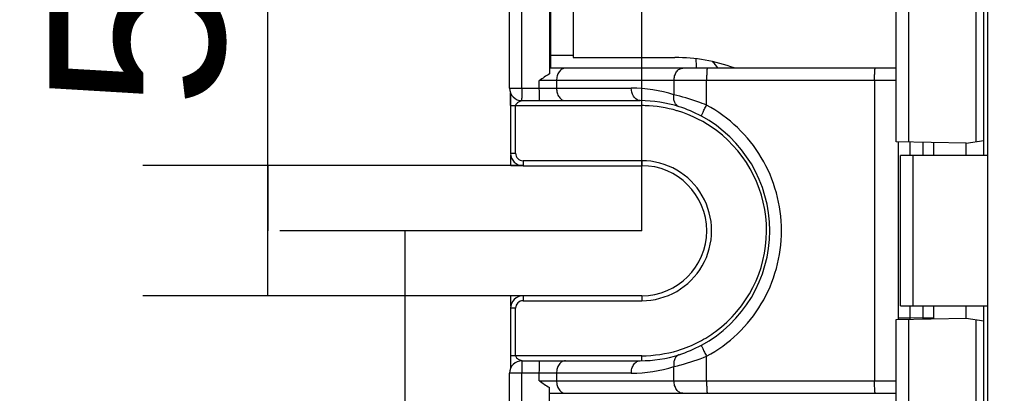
# Model space of a CAD drawing. Header units: millimetres. Extents: x 0 to 210, y 0 to 297.
# Tile 5 of 24: x 62.13 to 73.96, y 146.94 to 151.42. Entities that reach past the tile are written whole.
import ezdxf
from ezdxf.enums import TextEntityAlignment as Align

# ---------------------------------------------------------------- set-up
doc = ezdxf.new("R2010")
doc.units = ezdxf.units.MM
doc.header["$LTSCALE"] = 19.36
doc.layers.get('0').update_dxf_attribs({"linetype": 'CONTINUOUS'})
doc.layers.add('Z_DIM_2D', color=7, linetype='CONTINUOUS')
doc.styles.add('TEXTSTYLE_3', font='helveticaneueltw1g-ltcn.otf')
doc.dimstyles.new('DIMSTYLE_2', dxfattribs={"dimtxt": 2.1, "dimasz": 3.5, "dimexe": 1.5, "dimexo": 0, "dimgap": 0.525, "dimtad": 1, "dimdec": 3, "dimlfac": 3.333333, "dimdsep": 46, "dimtxsty": 'TEXTSTYLE_3', "dimblk": '_FILLED', "dimblk1": '_FILLED', "dimblk2": '_FILLED', "dimcen": 0.09, "dimclrt": 5, "dimadec": 3, "dimazin": 2, "dimtp": 0.3, "dimtm": 0.3, "dimtfac": 1, "dimtdec": 3, "dimtofl": 0, "dimtmove": 0, "dimatfit": 3, "dimldrblk": '_FILLED', "dimfxl": 0, "dimtolj": 1, "dimarcsym": 0})
doc.dimstyles.new('DIMSTYLE_3', dxfattribs={"dimtxt": 2.1, "dimasz": 3.5, "dimexe": 1.5, "dimexo": 0, "dimgap": 0.525, "dimtad": 1, "dimdec": 3, "dimlfac": 3.333333, "dimdsep": 46, "dimtxsty": 'TEXTSTYLE_3', "dimblk": '_FILLED', "dimblk1": '_FILLED', "dimblk2": '_FILLED', "dimcen": 0.09, "dimclrt": 5, "dimadec": 3, "dimazin": 2, "dimtp": 0.1, "dimtm": 0.1, "dimtfac": 1, "dimtdec": 3, "dimtofl": 0, "dimtmove": 0, "dimatfit": 3, "dimldrblk": '_FILLED', "dimfxl": 0, "dimtolj": 1, "dimarcsym": 0})
doc.dimstyles.new('DIMSTYLE_4', dxfattribs={"dimtxt": 2.1, "dimasz": 3.5, "dimexe": 1.5, "dimexo": 0, "dimgap": 0.525, "dimtad": 1, "dimdec": 1, "dimlfac": 3.333333, "dimdsep": 46, "dimtxsty": 'TEXTSTYLE_3', "dimblk": '_FILLED', "dimblk1": '_FILLED', "dimblk2": '_FILLED', "dimcen": 0.09, "dimclrt": 5, "dimadec": 3, "dimazin": 2, "dimtp": 0.5, "dimtm": 0.5, "dimtfac": 1, "dimtdec": 1, "dimtofl": 0, "dimtmove": 0, "dimatfit": 3, "dimldrblk": '_FILLED', "dimfxl": 0, "dimtolj": 1, "dimarcsym": 0})

# ---------------------------------------------------------------- blocks, each defined once
blk = doc.blocks.new('*D3')
at = {"layer": 'Z_DIM_2D', "color": 2, "linetype": 'Continuous', "transparency": 16777216}
for p, q in [((73.764, 160.441), (60.034, 160.441)), ((61.534, 160.441), (61.534, 148.891)), ((61.534, 137.341), (61.534, 148.891)), ((73.764, 137.341), (60.034, 137.341))]:
    blk.add_line(p, q, dxfattribs=at)
at = {"layer": 'Z_DIM_2D', "color": 5, "linetype": 'Continuous', "transparency": 16777216, "style": 'TEXTSTYLE_3'}
blk.add_text('77', height=2.1, rotation=90, dxfattribs=at).set_placement((61.009, 148.63), align=Align.CENTER)
blk = doc.blocks.new('_FILLED')
at = {"color": 0, "linetype": 'ByBlock'}
blk.add_solid([(0, 0), (-1, 0.125), (-1, -0.125)], dxfattribs=at)
blk = doc.blocks.new('_NONE')
blk = doc.blocks.new('*D5')
at = {"layer": 'Z_DIM_2D', "color": 2, "linetype": 'Continuous', "transparency": 16777216}
for p, q in [((65.114, 148.891), (65.114, 153.883)), ((68.182, 149.671), (63.614, 149.671)), ((65.114, 149.671), (65.114, 148.891)), ((65.114, 148.111), (65.114, 148.891)), ((68.182, 148.111), (63.614, 148.111))]:
    blk.add_line(p, q, dxfattribs=at)
at = {"layer": 'Z_DIM_2D', "color": 5, "linetype": 'Continuous', "transparency": 16777216, "style": 'TEXTSTYLE_3'}
blk.add_text('5.2', height=2.1, rotation=90, dxfattribs=at).set_placement((64.589, 150.357))
blk = doc.blocks.new('*D7')
at = {"layer": 'Z_DIM_2D', "color": 2, "linetype": 'Continuous', "transparency": 16777216}
for p, q in [((69.607, 148.891), (69.607, 164.452)), ((106.359, 148.891), (106.359, 164.452)), ((69.607, 162.952), (87.983, 162.952)), ((106.359, 162.952), (87.983, 162.952))]:
    blk.add_line(p, q, dxfattribs=at)
at = {"layer": 'Z_DIM_2D', "color": 5, "linetype": 'Continuous', "transparency": 16777216, "style": 'TEXTSTYLE_3'}
blk.add_text('122.5', height=2.1, dxfattribs=at).set_placement((89.37, 163.477), align=Align.CENTER)
blk = doc.blocks.new('*D8')
at = {"layer": 'Z_DIM_2D', "color": 2, "linetype": 'Continuous', "transparency": 16777216}
for p, q in [((69.607, 148.891), (65.26, 148.891)), ((66.76, 148.891), (66.76, 143.116)), ((66.76, 137.341), (66.76, 143.116)), ((73.764, 137.341), (65.26, 137.341))]:
    blk.add_line(p, q, dxfattribs=at)
at = {"layer": 'Z_DIM_2D', "color": 5, "linetype": 'Continuous', "transparency": 16777216, "style": 'TEXTSTYLE_3'}
blk.add_text('38.5', height=2.1, rotation=90, dxfattribs=at).set_placement((66.235, 143.116), align=Align.CENTER)

msp = doc.modelspace()

# ---------------------------------------------------------------- linework, layer by layer
at = {"color": 7, "linetype": 'Continuous'}
for p, q in [((73.76415, 137.34085), (73.76415, 160.44085)), ((68.03415, 149.67085), (68.03415, 149.79635)), ((72.71415, 147.99085), (72.71415, 149.79085)), ((73.76415, 149.79085), (72.71415, 149.79085)), ((68.18206, 149.67085), (68.03415, 149.67085)), ((68.03415, 147.98535), (68.03415, 148.11085)), ((68.18206, 148.11085), (68.03415, 148.11085)), ((72.71415, 147.99085), (73.76415, 147.99085))]:
    msp.add_line(p, q, dxfattribs=at)
at = {"color": 6, "linetype": 'Continuous'}
for p, q in [((68.01842, 150.60085), (68.01842, 160.09401)), ((68.16588, 150.60085), (68.16605, 159.98662)), ((68.4976, 159.98544), (68.4976, 150.77155)), ((68.78367, 159.87063), (68.78387, 150.96814)), ((73.71705, 149.79085), (73.71705, 154.29085)), ((72.66538, 149.95551), (72.66538, 154.12619)), ((73.62455, 149.95799), (73.62455, 154.12371)), ((73.71501, 149.97085), (73.71501, 154.11085)), ((68.51205, 153.39086), (68.51205, 150.99083)), ((68.78387, 150.96813), (70.00636, 150.96817)), ((72.66628, 150.84085), (68.4983, 150.84085)), ((68.03189, 150.54235), (68.03206, 149.82085)), ((68.16853, 150.45085), (69.58796, 150.45085)), ((73.50455, 149.94085), (72.66538, 149.95551)), ((72.68575, 149.95551), (72.68574, 147.82655)), ((73.11598, 149.79085), (73.11598, 149.94766)), ((73.50455, 149.94085), (73.71501, 149.97085)), ((73.50596, 149.79085), (73.50596, 149.94085)), ((68.18206, 149.67085), (69.60704, 149.67085)), ((69.60704, 148.11085), (68.18206, 148.11085)), ((73.11598, 147.83404), (73.11598, 147.99085)), ((73.50596, 147.84085), (73.50596, 147.99085)), ((73.71705, 143.49085), (73.71705, 147.99085)), ((68.03206, 147.96085), (68.0319, 147.24202)), ((72.66538, 147.82619), (73.50455, 147.84085)), ((72.66538, 143.65551), (72.66538, 147.82619)), ((73.50455, 147.84085), (73.71501, 147.81085)), ((73.62455, 143.65799), (73.62455, 147.82371)), ((73.71501, 143.67085), (73.71501, 147.81085)), ((68.1685, 147.33085), (69.58796, 147.33085)), ((68.01842, 137.68768), (68.01842, 147.18085)), ((68.16595, 137.79509), (68.1657, 147.18085)), ((68.4976, 137.79629), (68.4976, 147.01015)), ((68.4983, 146.94085), (72.66628, 146.94085))]:
    msp.add_line(p, q, dxfattribs=at)
at = {"color": 9, "linetype": 'Continuous'}
for p, q in [((72.81329, 154.12878), (72.81329, 149.95292)), ((68.78387, 150.99085), (68.51205, 150.99085)), ((68.01842, 150.60085), (69.48134, 150.60084)), ((68.37642, 150.60085), (68.37642, 150.69085)), ((72.66628, 150.69085), (68.37642, 150.69085)), ((68.58286, 150.69085), (68.58286, 150.60085)), ((69.99411, 150.69085), (69.99411, 150.5213)), ((70.38604, 150.39673), (70.38605, 150.69085)), ((72.4039, 150.69085), (72.4039, 147.09084)), ((68.03203, 150.47725), (68.03203, 150.48044)), ((68.03205, 150.46064), (68.03203, 150.47725)), ((68.03205, 150.44949), (68.03205, 150.46064)), ((68.03206, 150.44088), (68.03205, 150.44949)), ((68.03206, 150.43059), (68.03206, 150.44088)), ((68.03206, 150.39085), (68.03206, 150.43059)), ((68.03206, 150.39085), (69.60675, 150.39085)), ((68.09174, 149.82085), (68.09174, 150.39085)), ((69.60672, 150.39085), (69.60672, 150.40255)), ((72.83234, 149.79085), (72.83234, 149.95292)), ((72.98756, 149.79085), (72.98756, 149.94987)), ((68.03206, 149.82085), (68.09174, 149.82085)), ((72.86415, 149.79085), (72.86415, 147.99085)), ((69.60667, 149.73085), (68.18175, 149.73085)), ((68.18174, 148.05085), (69.60672, 148.05085)), ((72.83234, 147.8434), (72.83234, 147.99085)), ((72.98756, 147.84611), (72.98756, 147.99085)), ((68.09174, 147.96085), (68.03206, 147.96085)), ((68.09174, 147.39085), (68.09174, 147.96085)), ((72.83234, 147.8434), (72.68575, 147.8434)), ((72.68575, 147.8434), (72.68575, 147.82651)), ((72.81329, 147.82878), (72.81329, 143.65292)), ((72.83209, 147.82843), (72.83234, 147.8434)), ((72.98756, 147.84611), (72.83234, 147.8434)), ((72.98756, 147.84611), (73.11598, 147.84611)), ((68.03201, 147.28681), (68.0319, 147.24194)), ((68.03203, 147.30516), (68.03201, 147.28681)), ((68.03204, 147.31816), (68.03203, 147.30875)), ((68.03203, 147.30875), (68.03203, 147.30516)), ((68.03205, 147.33432), (68.03204, 147.31816)), ((68.03206, 147.35292), (68.03205, 147.33927)), ((68.03205, 147.33927), (68.03205, 147.33432)), ((69.6067, 147.39085), (68.03206, 147.39085)), ((68.03206, 147.39085), (68.03206, 147.35292)), ((69.60643, 147.33105), (69.60667, 147.35752)), ((69.60672, 147.37914), (69.60672, 147.39085)), ((70.38605, 147.09085), (70.38604, 147.38497)), ((69.48134, 147.18085), (68.01842, 147.18085)), ((68.37642, 147.09085), (68.37642, 147.18085)), ((68.58286, 147.18085), (68.58286, 147.09085)), ((69.99411, 147.09085), (69.99411, 147.26039)), ((68.37642, 147.09085), (72.66628, 147.09084))]:
    msp.add_line(p, q, dxfattribs=at)
at = {"color": 6, "linetype": 'Continuous'}
for centre, radius, start, end in [((70.0064, 148.89067), 2.0775, 69.960027, 90.000961), ((68.16844, 150.60086), 0.15002, 180.00605, 270.03713), ((70.34379, 150.55007), 2.1785, 178.664249, 181.856421), ((69.58828, 148.9104), 1.54045, 72.34383, 90.012004), ((69.57993, 148.88276), 1.56932, 61.713327, 72.359106), ((69.58409, 148.89085), 1.56024, 298.293019, 61.707037), ((68.18207, 149.82086), 0.15002, 180.006034, 269.993181), ((69.60701, 148.89085), 0.78, 270.000728, 89.998237), ((68.18207, 147.96083), 0.15002, 90.006819, 179.993966), ((69.58015, 148.8984), 1.56874, 287.638928, 298.288694), ((69.58824, 148.87161), 1.54076, 269.98975, 287.654417), ((68.16844, 147.18083), 0.15002, 89.97382, 179.993941)]:
    msp.add_arc(centre, radius, start, end, dxfattribs=at)
at = {"color": 9, "linetype": 'Continuous'}
for centre, radius, start, end in [((70.26051, 150.6895), 0.30208, 30.069171, 49.116157), ((69.48061, 148.90351), 1.69733, 72.390393, 89.975432), ((36.86349, 150.4452), 31.16856, 0.064781, 0.178221), ((69.60674, 148.89182), 1.49903, 88.454872, 89.999497), ((69.60574, 148.88468), 1.50619, 73.622329, 88.424355), ((69.60649, 148.89014), 1.50075, 73.284789, 73.591013), ((69.60553, 148.88897), 1.50221, 53.182726, 73.275149), ((69.60702, 148.89047), 1.49951, 306.253704, 53.175018), ((68.18176, 149.82086), 0.09001, 180.007484, 269.997868), ((69.6067, 148.89083), 0.83998, 270.00163, 90.001859), ((68.18175, 147.96084), 0.09001, 90.006393, 179.992716), ((78.90979, 148.05285), 9.30307, 179.807055, 180.012346), ((66.44062, 147.73189), 6.54794, 0.874189, 0.999525), ((69.60575, 148.89238), 1.50181, 297.569129, 306.249575), ((69.6053, 148.89426), 1.50367, 286.781187, 297.551159), ((69.60553, 148.89887), 1.50803, 270.044651, 286.722207), ((61.08859, 147.38679), 8.51813, 359.803088, 359.94857), ((69.48175, 148.87071), 1.68986, 269.986071, 287.649491)]:
    msp.add_arc(centre, radius, start, end, dxfattribs=at)
at = {"color": 6, "linetype": 'Continuous'}
for points, knots in [([(68.51205, 150.99083), (68.51205, 150.97169), (68.51203, 150.9439), (68.51192, 150.90855), (68.51185, 150.88609), (68.51169, 150.86775), (68.51168, 150.85513), (68.51143, 150.84785), (68.51161, 150.84398), (68.5111, 150.84239), (68.51151, 150.84085), (68.51127, 150.84085)], [0, 0, 0, 0, 0.38284815, 0.55572124, 0.70720772, 0.83157979, 0.92394636, 0.95698571, 0.98077393, 0.99515266, 1, 1, 1, 1]), ([(68.16853, 150.45085), (68.16788, 150.45085), (68.16806, 150.45464), (68.16704, 150.45887), (68.16692, 150.46852), (68.16657, 150.47539), (68.16643, 150.47949)], [0, 0, 0, 0, 0.06757324, 0.2592514, 0.57266036, 1, 1, 1, 1]), ([(68.16681, 147.3022), (68.16661, 147.29422), (68.16589, 147.25378), (68.16575, 147.21332), (68.1657, 147.18085)], [0, 0, 0, 0, 0.19729306, 1, 1, 1, 1]), ([(68.1685, 147.33085), (68.16786, 147.33085), (68.16833, 147.327), (68.16721, 147.32285), (68.16726, 147.31316), (68.16691, 147.3063), (68.16681, 147.3022)], [0, 0, 0, 0, 0.06636013, 0.25805438, 0.57193315, 1, 1, 1, 1])]:
    msp.add_open_spline(points, degree=3, knots=knots, dxfattribs=at)
at = {"color": 9, "linetype": 'Continuous'}
for points, knots in [([(70.26399, 150.86847), (70.26376, 150.87406), (70.26283, 150.90143), (70.26245, 150.92883), (70.26228, 150.95063)], [0, 0, 0, 0, 0.20396091, 1, 1, 1, 1]), ([(68.68948, 150.84085), (68.67535, 150.84085), (68.64504, 150.83175), (68.61028, 150.7968), (68.58794, 150.7477), (68.58286, 150.71018), (68.58286, 150.69085)], [0, 0, 0, 0, 0.21009763, 0.44546111, 0.71252552, 1, 1, 1, 1]), ([(69.99411, 150.69085), (69.99411, 150.71018), (69.99919, 150.7477), (70.02153, 150.7968), (70.05629, 150.83175), (70.0866, 150.84085), (70.10073, 150.84085)], [0, 0, 0, 0, 0.28747448, 0.55453889, 0.78990237, 1, 1, 1, 1]), ([(70.26656, 150.84085), (70.26599, 150.84085), (70.26589, 150.84415), (70.26496, 150.84818), (70.26457, 150.85752), (70.26416, 150.86434), (70.26399, 150.86847)], [0, 0, 0, 0, 0.06116757, 0.2410247, 0.55383188, 1, 1, 1, 1]), ([(70.39468, 150.84085), (70.39357, 150.84085), (70.39249, 150.83535), (70.39099, 150.82825), (70.38968, 150.81375), (70.38842, 150.79566), (70.3874, 150.7731), (70.38634, 150.73779), (70.38605, 150.70999), (70.38605, 150.69085)], [0, 0, 0, 0, 0.02215699, 0.07976997, 0.1722286, 0.29628588, 0.44716694, 0.61921453, 1, 1, 1, 1]), ([(72.4039, 150.69085), (72.4039, 150.70999), (72.40419, 150.73779), (72.40525, 150.7731), (72.40627, 150.79566), (72.40754, 150.81375), (72.40884, 150.82825), (72.41034, 150.83535), (72.41142, 150.84085), (72.41254, 150.84085)], [0, 0, 0, 0, 0.38078547, 0.55283306, 0.70371412, 0.8277714, 0.92023003, 0.97784301, 1, 1, 1, 1]), ([(68.37983, 150.45085), (68.37956, 150.45085), (68.37944, 150.45229), (68.37905, 150.45403), (68.37881, 150.45784), (68.37832, 150.46516), (68.37786, 150.47776), (68.37736, 150.49613), (68.37696, 150.51858), (68.37654, 150.55393), (68.37642, 150.58171), (68.37642, 150.60085)], [0, 0, 0, 0, 0.00531366, 0.01987015, 0.04376739, 0.0768701, 0.16926355, 0.29358078, 0.44494887, 0.61764568, 1, 1, 1, 1]), ([(68.58286, 150.60085), (68.58286, 150.58152), (68.58794, 150.544), (68.61028, 150.4949), (68.64504, 150.45995), (68.67535, 150.45085), (68.68948, 150.45085)], [0, 0, 0, 0, 0.28747428, 0.55453868, 0.78990233, 1, 1, 1, 1]), ([(69.57121, 150.45272), (69.54412, 150.45878), (69.49391, 150.50563), (69.48134, 150.56775), (69.48134, 150.60085)], [0, 0, 0, 0, 0.45607131, 1, 1, 1, 1]), ([(70.05551, 150.37828), (70.04481, 150.38165), (70.02302, 150.39487), (70.00064, 150.42913), (69.99027, 150.47345), (69.9916, 150.50533), (69.99411, 150.5213)], [0, 0, 0, 0, 0.20012996, 0.43722636, 0.71135921, 1, 1, 1, 1]), ([(70.38604, 150.39673), (70.35102, 150.41086), (70.22274, 150.45946), (70.0908, 150.49826), (69.99411, 150.5213)], [0, 0, 0, 0, 0.27530611, 1, 1, 1, 1]), ([(68.11284, 150.4251), (68.11021, 150.42307), (68.10002, 150.41421), (68.09241, 150.4011), (68.09174, 150.39085)], [0, 0, 0, 0, 0.24444647, 1, 1, 1, 1]), ([(68.18155, 150.45085), (68.17938, 150.45085), (68.17367, 150.44907), (68.16007, 150.44703), (68.14891, 150.44342), (68.14151, 150.44062)], [0, 0, 0, 0, 0.15732748, 0.42624561, 1, 1, 1, 1]), ([(69.60672, 150.40255), (69.60671, 150.40859), (69.60654, 150.42461), (69.60706, 150.44067), (69.60643, 150.45065)], [0, 0, 0, 0, 0.3763501, 1, 1, 1, 1]), ([(70.32361, 150.26468), (70.32268, 150.26512), (70.32454, 150.27031), (70.32644, 150.27679), (70.33218, 150.28972), (70.33946, 150.30564), (70.34907, 150.32536), (70.36455, 150.35615), (70.37718, 150.38022), (70.38604, 150.39673)], [0, 0, 0, 0, 0.02108359, 0.07787143, 0.16961156, 0.29314174, 0.44383928, 0.61622457, 1, 1, 1, 1]), ([(70.38604, 147.38497), (70.52056, 147.45775), (70.77197, 147.63954), (71.06141, 148.00279), (71.24397, 148.43022), (71.30637, 148.89085), (71.24397, 149.35148), (71.06142, 149.7789), (70.77198, 150.14217), (70.52054, 150.32391), (70.38604, 150.39673)], [0, 0, 0, 0, 0.12492967, 0.24991193, 0.37494266, 0.49999952, 0.62505629, 0.75008705, 0.87506969, 1, 1, 1, 1]), ([(68.18174, 149.73085), (68.18174, 149.7232), (68.18174, 149.71207), (68.18181, 149.69796), (68.18178, 149.68891), (68.18201, 149.68175), (68.18162, 149.67579), (68.18246, 149.6733), (68.18167, 149.67085), (68.18206, 149.67085)], [0, 0, 0, 0, 0.38266619, 0.55561464, 0.70707693, 0.83135572, 0.92384705, 0.98070134, 1, 1, 1, 1]), ([(69.60669, 149.73085), (69.6067, 149.7232), (69.60671, 149.71207), (69.60679, 149.69796), (69.60676, 149.68891), (69.607, 149.68175), (69.60661, 149.67579), (69.60745, 149.6733), (69.60665, 149.67085), (69.60704, 149.67085)], [0, 0, 0, 0, 0.38266833, 0.55561793, 0.70708127, 0.83136089, 0.92385261, 0.98070629, 1, 1, 1, 1]), ([(68.18206, 148.11085), (68.18167, 148.11085), (68.18246, 148.1084), (68.18162, 148.10591), (68.18201, 148.09995), (68.18178, 148.09279), (68.18181, 148.08374), (68.18174, 148.06963), (68.18174, 148.0585), (68.18174, 148.05085)], [0, 0, 0, 0, 0.01929797, 0.07615179, 0.16864287, 0.29292164, 0.44438409, 0.61733286, 1, 1, 1, 1]), ([(69.60704, 148.11085), (69.60644, 148.11085), (69.6077, 148.10704), (69.6064, 148.10322), (69.60703, 148.09418), (69.60679, 148.08789), (69.60678, 148.08418)], [0, 0, 0, 0, 0.06760848, 0.26587979, 0.58307561, 1, 1, 1, 1]), ([(70.32361, 147.51702), (70.32268, 147.51657), (70.32454, 147.51139), (70.32644, 147.50491), (70.33217, 147.49198), (70.33946, 147.47606), (70.34907, 147.45633), (70.36455, 147.42555), (70.37718, 147.40148), (70.38604, 147.38497)], [0, 0, 0, 0, 0.02108682, 0.07787564, 0.16961588, 0.29314562, 0.44384236, 0.61622663, 1, 1, 1, 1]), ([(70.05551, 147.40341), (70.04485, 147.40006), (70.02311, 147.3869), (70.0007, 147.35271), (69.99027, 147.30837), (69.99159, 147.27642), (69.99411, 147.26039)], [0, 0, 0, 0, 0.19942769, 0.43610893, 0.71042395, 1, 1, 1, 1]), ([(68.09174, 147.39085), (68.09198, 147.38729), (68.09486, 147.37372), (68.10478, 147.36286), (68.11274, 147.35667)], [0, 0, 0, 0, 0.26123833, 1, 1, 1, 1]), ([(68.11274, 147.35667), (68.11793, 147.35263), (68.13887, 147.34006), (68.16285, 147.33412), (68.18023, 147.33099)], [0, 0, 0, 0, 0.27133168, 1, 1, 1, 1]), ([(68.37642, 147.18085), (68.37642, 147.19999), (68.37654, 147.22777), (68.37696, 147.26312), (68.37736, 147.28557), (68.37786, 147.30394), (68.37832, 147.31654), (68.37881, 147.32386), (68.37905, 147.32767), (68.37944, 147.32941), (68.37956, 147.33085), (68.37983, 147.33085)], [0, 0, 0, 0, 0.38235376, 0.55505037, 0.70641836, 0.83073561, 0.92312922, 0.95623205, 0.98012945, 0.99468613, 1, 1, 1, 1]), ([(68.68948, 147.33085), (68.67535, 147.33085), (68.64504, 147.32175), (68.61028, 147.2868), (68.58794, 147.2377), (68.58286, 147.20018), (68.58286, 147.18085)], [0, 0, 0, 0, 0.21009769, 0.44546134, 0.71252573, 1, 1, 1, 1]), ([(69.48134, 147.18085), (69.48134, 147.19942), (69.48624, 147.2369), (69.50843, 147.28679), (69.54412, 147.32216), (69.57442, 147.33085), (69.58796, 147.33085)], [0, 0, 0, 0, 0.2762602, 0.5545135, 0.79852954, 1, 1, 1, 1]), ([(69.99411, 147.26039), (70.0229, 147.26725), (70.15579, 147.30117), (70.28631, 147.34473), (70.38604, 147.38497)], [0, 0, 0, 0, 0.21583586, 1, 1, 1, 1]), ([(68.58286, 147.09085), (68.58286, 147.07152), (68.58794, 147.034), (68.61028, 146.9849), (68.64504, 146.94995), (68.67535, 146.94085), (68.68948, 146.94085)], [0, 0, 0, 0, 0.28747448, 0.55453889, 0.78990237, 1, 1, 1, 1]), ([(70.10073, 146.94085), (70.0866, 146.94085), (70.05629, 146.94995), (70.02153, 146.9849), (69.99919, 147.034), (69.99411, 147.07152), (69.99411, 147.09085)], [0, 0, 0, 0, 0.21009763, 0.44546111, 0.71252552, 1, 1, 1, 1]), ([(70.38605, 147.09084), (70.38605, 147.07171), (70.38634, 147.0439), (70.3874, 147.0086), (70.38842, 146.98604), (70.38968, 146.96794), (70.39099, 146.95344), (70.39249, 146.94635), (70.39357, 146.94085), (70.39468, 146.94085)], [0, 0, 0, 0, 0.38078734, 0.55283495, 0.70371565, 0.82777235, 0.92023046, 0.97784307, 1, 1, 1, 1]), ([(72.41254, 146.94085), (72.41142, 146.94085), (72.41034, 146.94635), (72.40884, 146.95344), (72.40754, 146.96794), (72.40627, 146.98604), (72.40525, 147.0086), (72.40419, 147.0439), (72.4039, 147.07171), (72.4039, 147.09084)], [0, 0, 0, 0, 0.02215689, 0.07976941, 0.17222734, 0.29628386, 0.44716435, 0.61921193, 1, 1, 1, 1])]:
    msp.add_open_spline(points, degree=3, knots=knots, dxfattribs=at)
at = {"color": 6, "linetype": 'Continuous'}
for points in [[(68.4976, 150.77155), (68.45575, 150.74698), (68.41605, 150.71887), (68.37642, 150.69085)], [(68.37642, 147.09085), (68.41605, 147.06282), (68.45575, 147.03471), (68.4976, 147.01015)]]:
    msp.add_open_spline(points, degree=3, dxfattribs=at)
at = {"color": 9, "linetype": 'Continuous'}
for points in [[(68.14151, 150.44062), (68.13135, 150.43677), (68.12142, 150.43177), (68.11284, 150.4251)], [(69.58796, 150.45085), (69.58234, 150.45085), (69.57669, 150.4515), (69.57121, 150.45272)]]:
    msp.add_open_spline(points, degree=3, dxfattribs=at)

# ---------------------------------------------------------------- dimensions: what is measured, and where the dimension line sits
at = {"layer": 'Z_DIM_2D', "color": 2, "linetype": 'Continuous'}
dim = msp.add_linear_dim(base=(106.35915, 162.95203), p1=(69.60671, 148.89085), p2=(106.35915, 148.89085), dimstyle='DIMSTYLE_4', override={"dimblk1": 'NONE', "dimblk2": 'NONE', "dimsah": 1}, dxfattribs=at)
dim.commit()
dim.dimension.update_dxf_attribs({"geometry": '*D7', "text_midpoint": (89.4131, 162.95203), "dimtype": 160})
for base, p1, p2, dimstyle, picture, middle in [((61.53363, 137.34085), (73.76415, 160.44085), (73.76415, 137.34085), 'DIMSTYLE_2', '*D3', (61.53363, 148.62985)), ((65.11431, 148.11085), (68.18206, 149.67085), (68.18206, 148.11085), 'DIMSTYLE_3', '*D5', (65.11431, 152.11176)), ((66.76046, 137.34085), (69.60671, 148.89085), (73.76415, 137.34085), 'DIMSTYLE_2', '*D8', (66.76046, 143.11193))]:
    dim = msp.add_linear_dim(base=base, p1=p1, p2=p2, angle=270, dimstyle=dimstyle, override={"dimblk1": 'NONE', "dimblk2": 'NONE', "dimsah": 1}, dxfattribs=at)
    dim.commit()
    dim.dimension.update_dxf_attribs({"geometry": picture, "text_midpoint": middle, "dimtype": 160})

doc.saveas('drawing.dxf')
